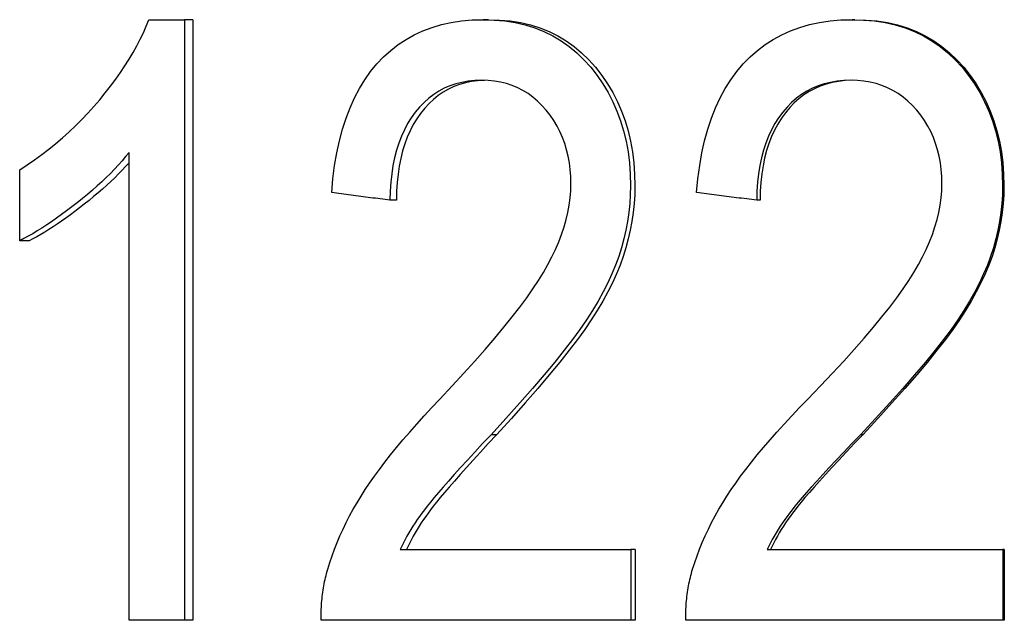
# Model space of a CAD drawing. Header units: millimetres. Extents: x 84 to 4102, y 9 to 486.
# Tile 14 of 15: x 454.4 to 458.58, y 348.73 to 351.28. Entities that reach past the tile are written whole.
import ezdxf

# ---------------------------------------------------------------- set-up
doc = ezdxf.new("R2010")
doc.units = ezdxf.units.MM
doc.layers.add('DETAIL', color=2, linetype='Continuous')

msp = doc.modelspace()

# ---------------------------------------------------------------- linework, layer by layer
at = {"layer": 'DETAIL'}
for p, q in [((454.9495, 351.2772), (455.1013, 351.2772)), ((455.1013, 351.2772), (455.1013, 348.7275)), ((455.1356, 351.2772), (455.1013, 351.2772)), ((455.1356, 351.2772), (455.1356, 348.7275)), ((456.3909, 351.2772), (456.3671, 351.2772)), ((457.9436, 351.2772), (457.9327, 351.2772)), ((454.8656, 348.7275), (454.8656, 350.7138)), ((454.4019, 350.3382), (454.4019, 350.6402)), ((455.9995, 350.5105), (455.9725, 350.5105)), ((457.5422, 350.5105), (457.528, 350.5105)), ((454.4419, 350.3382), (454.4019, 350.3382)), ((456.4247, 349.5154), (456.4012, 349.5154)), ((457.9782, 349.5154), (457.9677, 349.5154)), ((456.0157, 349.0276), (456.9946, 349.0276)), ((456.9946, 349.0276), (456.9946, 348.7275)), ((457.0132, 349.0276), (456.9946, 349.0276)), ((457.0132, 349.0276), (457.0132, 348.7275)), ((457.5724, 349.0276), (458.5727, 349.0276)), ((458.5727, 349.0276), (458.5727, 348.7275)), ((458.5783, 349.0276), (458.5727, 349.0276)), ((458.5783, 349.0276), (458.5783, 348.7275)), ((455.1013, 348.7275), (454.8656, 348.7275)), ((455.1356, 348.7275), (455.1013, 348.7275)), ((456.9946, 348.7275), (455.6804, 348.7275)), ((457.0132, 348.7275), (456.9946, 348.7275)), ((458.5727, 348.7275), (457.2271, 348.7275)), ((458.5783, 348.7275), (458.5727, 348.7275))]:
    msp.add_line(p, q, dxfattribs=at)
at = {"layer": 'DETAIL', "flags": 128}
for points in [[(454.4019, 350.6402), (454.4337, 350.6609), (454.465, 350.6824), (454.4956, 350.7045), (454.5255, 350.7275), (454.5548, 350.7511), (454.5834, 350.7755), (454.6114, 350.8007), (454.6387, 350.8265), (454.6653, 350.8531), (454.6913, 350.8805), (454.7166, 350.9086), (454.7413, 350.9374), (454.765, 350.9665), (454.7876, 350.9955), (454.809, 351.0244), (454.8293, 351.053), (454.8484, 351.0816), (454.8663, 351.11), (454.8831, 351.1382), (454.8987, 351.1663), (454.9132, 351.1942), (454.9264, 351.222), (454.9385, 351.2497), (454.9495, 351.2772)], [(455.7252, 350.5434), (455.7305, 350.602), (455.7378, 350.6581), (455.747, 350.7119), (455.7581, 350.7633), (455.7712, 350.8123), (455.7862, 350.859), (455.8031, 350.9033), (455.822, 350.9453), (455.8429, 350.9848), (455.8656, 351.0221), (455.8904, 351.0569), (455.9171, 351.0894), (455.9456, 351.1194), (455.9757, 351.1468), (456.0075, 351.1715), (456.0408, 351.1937), (456.0758, 351.2133), (456.1125, 351.2302), (456.1508, 351.2446), (456.1907, 351.2563), (456.2323, 351.2654), (456.2756, 351.272), (456.3205, 351.2759), (456.3671, 351.2772)], [(456.3671, 351.2772), (456.4143, 351.2758), (456.4598, 351.2716), (456.5038, 351.2645), (456.546, 351.2547), (456.5866, 351.242), (456.6256, 351.2266), (456.6629, 351.2083), (456.6985, 351.1873), (456.7324, 351.1634), (456.7647, 351.1367), (456.7953, 351.1072), (456.8242, 351.0749), (456.851, 351.0405), (456.8756, 351.0047), (456.8978, 350.9676), (456.9177, 350.9291), (456.9353, 350.8893), (456.9505, 350.8481), (456.9634, 350.8056), (456.974, 350.7617), (456.9822, 350.7164), (456.988, 350.6698), (456.9915, 350.6218), (456.9927, 350.5725)], [(456.3909, 351.2772), (456.4377, 351.2758), (456.4829, 351.2716), (456.5264, 351.2645), (456.5683, 351.2547), (456.6086, 351.242), (456.6473, 351.2266), (456.6842, 351.2083), (456.7195, 351.1873), (456.7532, 351.1634), (456.7852, 351.1367), (456.8155, 351.1072), (456.8442, 351.0749), (456.8708, 351.0405), (456.8952, 351.0047), (456.9172, 350.9676), (456.937, 350.9291), (456.9544, 350.8893), (456.9695, 350.8481), (456.9823, 350.8056), (456.9927, 350.7617), (457.0009, 350.7164), (457.0067, 350.6698), (457.0102, 350.6218), (457.0113, 350.5725)], [(457.2733, 350.5434), (457.2788, 350.602), (457.2863, 350.6581), (457.2958, 350.7119), (457.3073, 350.7633), (457.3207, 350.8123), (457.3362, 350.859), (457.3537, 350.9033), (457.3731, 350.9453), (457.3946, 350.9848), (457.418, 351.0221), (457.4435, 351.0569), (457.471, 351.0894), (457.5003, 351.1194), (457.5313, 351.1468), (457.5639, 351.1715), (457.5982, 351.1937), (457.6342, 351.2133), (457.6718, 351.2302), (457.7111, 351.2446), (457.7521, 351.2563), (457.7947, 351.2654), (457.8391, 351.272), (457.8851, 351.2759), (457.9327, 351.2772)], [(457.9327, 351.2772), (457.9811, 351.2758), (458.0277, 351.2716), (458.0725, 351.2645), (458.1157, 351.2547), (458.1572, 351.242), (458.197, 351.2266), (458.235, 351.2083), (458.2713, 351.1873), (458.3059, 351.1634), (458.3388, 351.1367), (458.3699, 351.1072), (458.3993, 351.0749), (458.4267, 351.0405), (458.4517, 351.0047), (458.4743, 350.9676), (458.4946, 350.9291), (458.5124, 350.8893), (458.5279, 350.8481), (458.541, 350.8056), (458.5517, 350.7617), (458.5601, 350.7164), (458.566, 350.6698), (458.5696, 350.6218), (458.5708, 350.5725)], [(457.9436, 351.2772), (457.9915, 351.2758), (458.0377, 351.2716), (458.0822, 351.2645), (458.1251, 351.2547), (458.1662, 351.242), (458.2056, 351.2266), (458.2433, 351.2083), (458.2794, 351.1873), (458.3137, 351.1634), (458.3463, 351.1367), (458.3772, 351.1072), (458.4063, 351.0749), (458.4335, 351.0405), (458.4583, 351.0047), (458.4807, 350.9676), (458.5008, 350.9291), (458.5185, 350.8893), (458.5339, 350.8481), (458.5468, 350.8056), (458.5575, 350.7617), (458.5657, 350.7164), (458.5716, 350.6698), (458.5752, 350.6218), (458.5764, 350.5725)], [(456.3614, 351.0197), (456.3325, 351.0187), (456.3046, 351.0159), (456.2777, 351.0112), (456.2518, 351.0046), (456.2268, 350.9962), (456.2029, 350.9858), (456.1799, 350.9736), (456.1579, 350.9595), (456.1369, 350.9435), (456.1169, 350.9256), (456.0978, 350.9058), (456.0798, 350.8842), (456.0629, 350.8609), (456.0475, 350.8361), (456.0335, 350.81), (456.021, 350.7824), (456.0099, 350.7534), (456.0002, 350.723), (455.992, 350.6912), (455.9852, 350.6579), (455.9799, 350.6232), (455.976, 350.5871), (455.9735, 350.5495), (455.9725, 350.5105)], [(456.3733, 351.0195), (456.3455, 351.0179), (456.3187, 351.0144), (456.2928, 351.0091), (456.2679, 351.0019), (456.2439, 350.993), (456.2209, 350.9822), (456.1988, 350.9697), (456.1776, 350.9553), (456.1574, 350.939), (456.1381, 350.921), (456.1198, 350.9011), (456.1024, 350.8795), (456.0862, 350.8563), (456.0714, 350.8318), (456.058, 350.8058), (456.046, 350.7785), (456.0354, 350.7498), (456.0261, 350.7198), (456.0183, 350.6884), (456.0118, 350.6555), (456.0067, 350.6214), (456.0029, 350.5858), (456.0005, 350.5488), (455.9995, 350.5105)], [(456.7401, 350.5802), (456.7393, 350.6108), (456.7371, 350.6405), (456.7335, 350.6695), (456.7284, 350.6976), (456.7218, 350.7249), (456.7138, 350.7513), (456.7043, 350.777), (456.6934, 350.8018), (456.681, 350.8258), (456.6672, 350.849), (456.6519, 350.8713), (456.6351, 350.8929), (456.6172, 350.9131), (456.5984, 350.9316), (456.5787, 350.9484), (456.5581, 350.9633), (456.5366, 350.9765), (456.5142, 350.988), (456.491, 350.9977), (456.4668, 351.0056), (456.4418, 351.0118), (456.4159, 351.0162), (456.3891, 351.0188), (456.3614, 351.0197)], [(457.9269, 351.0197), (457.8973, 351.0187), (457.8688, 351.0159), (457.8412, 351.0112), (457.8146, 351.0046), (457.7891, 350.9962), (457.7645, 350.9858), (457.741, 350.9736), (457.7184, 350.9595), (457.6969, 350.9435), (457.6763, 350.9256), (457.6568, 350.9058), (457.6382, 350.8842), (457.6209, 350.8609), (457.605, 350.8361), (457.5907, 350.81), (457.5778, 350.7824), (457.5664, 350.7534), (457.5565, 350.723), (457.548, 350.6912), (457.5411, 350.6579), (457.5356, 350.6232), (457.5316, 350.5871), (457.529, 350.5495), (457.528, 350.5105)], [(457.9324, 351.0197), (457.9034, 351.0184), (457.8755, 351.0153), (457.8485, 351.0103), (457.8225, 351.0035), (457.7975, 350.9948), (457.7735, 350.9842), (457.7504, 350.9718), (457.7284, 350.9576), (457.7073, 350.9415), (457.6872, 350.9236), (457.668, 350.9038), (457.6498, 350.8821), (457.6329, 350.8589), (457.6175, 350.8342), (457.6034, 350.8081), (457.5909, 350.7807), (457.5797, 350.7518), (457.57, 350.7216), (457.5618, 350.6899), (457.555, 350.6568), (457.5496, 350.6224), (457.5457, 350.5865), (457.5432, 350.5492), (457.5422, 350.5105)], [(458.3137, 350.5802), (458.3129, 350.6108), (458.3107, 350.6405), (458.307, 350.6695), (458.3018, 350.6976), (458.2951, 350.7249), (458.2869, 350.7513), (458.2773, 350.777), (458.2661, 350.8018), (458.2535, 350.8258), (458.2394, 350.849), (458.2238, 350.8713), (458.2067, 350.8929), (458.1884, 350.9131), (458.1692, 350.9316), (458.1491, 350.9484), (458.128, 350.9633), (458.1061, 350.9765), (458.0832, 350.988), (458.0595, 350.9977), (458.0348, 351.0056), (458.0092, 351.0118), (457.9827, 351.0162), (457.9552, 351.0188), (457.9269, 351.0197)], [(454.8656, 350.7138), (454.8513, 350.6961), (454.8363, 350.6783), (454.8205, 350.6605), (454.8039, 350.6427), (454.7867, 350.6249), (454.7687, 350.6071), (454.7499, 350.5893), (454.7305, 350.5714), (454.7103, 350.5535), (454.6894, 350.5357), (454.6678, 350.5178), (454.6454, 350.4999), (454.6229, 350.4823), (454.6008, 350.4655), (454.5791, 350.4495), (454.5578, 350.4342), (454.5369, 350.4196), (454.5164, 350.4057), (454.4963, 350.3926), (454.4766, 350.3803), (454.4573, 350.3687), (454.4384, 350.3578), (454.42, 350.3476), (454.4019, 350.3382)], [(454.8656, 350.6702), (454.8513, 350.6542), (454.8364, 350.6382), (454.8209, 350.6222), (454.8048, 350.6062), (454.7881, 350.5902), (454.7709, 350.5742), (454.7531, 350.5582), (454.7346, 350.5421), (454.7156, 350.5261), (454.6961, 350.51), (454.676, 350.494), (454.656, 350.4784), (454.6364, 350.4635), (454.6171, 350.4491), (454.5982, 350.4353), (454.5795, 350.4222), (454.5612, 350.4096), (454.5432, 350.3976), (454.5255, 350.3862), (454.5081, 350.3754), (454.4911, 350.3652), (454.4744, 350.3556), (454.458, 350.3466), (454.4419, 350.3382)], [(456.1835, 349.6664), (456.2359, 349.7222), (456.2855, 349.776), (456.3322, 349.8279), (456.3761, 349.8777), (456.4171, 349.9255), (456.4553, 349.9714), (456.4906, 350.0152), (456.523, 350.0571), (456.5525, 350.097), (456.5791, 350.1348), (456.6029, 350.1707), (456.6237, 350.2046), (456.6423, 350.2374), (456.6592, 350.2699), (456.6746, 350.3022), (456.6883, 350.3341), (456.7004, 350.3658), (456.7109, 350.3973), (456.7198, 350.4284), (456.7271, 350.4593), (456.7328, 350.49), (456.7368, 350.5203), (456.7393, 350.5504), (456.7401, 350.5802)], [(456.9927, 350.5725), (456.9919, 350.5343), (456.9896, 350.4964), (456.9857, 350.4586), (456.9802, 350.421), (456.9732, 350.3836), (456.9647, 350.3463), (456.9545, 350.3093), (456.9429, 350.2724), (456.9294, 350.2354), (456.9139, 350.1979), (456.8963, 350.1599), (456.8768, 350.1214), (456.8552, 350.0824), (456.8316, 350.043), (456.8059, 350.0031), (456.7783, 349.9626), (456.7473, 349.9201), (456.7117, 349.8737), (456.6714, 349.8235), (456.6265, 349.7695), (456.5771, 349.7117), (456.523, 349.6501), (456.4644, 349.5847), (456.4012, 349.5154)], [(457.0113, 350.5725), (457.0106, 350.5343), (457.0082, 350.4964), (457.0044, 350.4586), (456.999, 350.421), (456.992, 350.3836), (456.9835, 350.3463), (456.9735, 350.3093), (456.9619, 350.2724), (456.9485, 350.2354), (456.9332, 350.1979), (456.9158, 350.1599), (456.8964, 350.1214), (456.8749, 350.0824), (456.8515, 350.043), (456.8261, 350.0031), (456.7987, 349.9626), (456.7679, 349.9201), (456.7326, 349.8737), (456.6927, 349.8235), (456.6482, 349.7695), (456.5991, 349.7117), (456.5455, 349.6501), (456.4874, 349.5847), (456.4247, 349.5154)], [(457.7447, 349.6664), (457.7984, 349.7222), (457.8492, 349.776), (457.8971, 349.8279), (457.942, 349.8777), (457.984, 349.9255), (458.023, 349.9714), (458.0591, 350.0152), (458.0922, 350.0571), (458.1223, 350.097), (458.1495, 350.1348), (458.1738, 350.1707), (458.195, 350.2046), (458.214, 350.2374), (458.2313, 350.2699), (458.2469, 350.3022), (458.2609, 350.3341), (458.2733, 350.3658), (458.284, 350.3973), (458.2931, 350.4284), (458.3005, 350.4593), (458.3063, 350.49), (458.3104, 350.5203), (458.3129, 350.5504), (458.3137, 350.5802)], [(458.5708, 350.5725), (458.57, 350.5343), (458.5676, 350.4964), (458.5637, 350.4586), (458.5581, 350.421), (458.551, 350.3836), (458.5423, 350.3463), (458.532, 350.3093), (458.5201, 350.2724), (458.5064, 350.2354), (458.4907, 350.1979), (458.4728, 350.1599), (458.4529, 350.1214), (458.4309, 350.0824), (458.4069, 350.043), (458.3808, 350.0031), (458.3526, 349.9626), (458.321, 349.9201), (458.2847, 349.8737), (458.2437, 349.8235), (458.1979, 349.7695), (458.1474, 349.7117), (458.0922, 349.6501), (458.0323, 349.5847), (457.9677, 349.5154)], [(458.5764, 350.5725), (458.5756, 350.5343), (458.5732, 350.4964), (458.5693, 350.4586), (458.5638, 350.421), (458.5567, 350.3836), (458.5481, 350.3463), (458.5379, 350.3093), (458.5261, 350.2724), (458.5125, 350.2354), (458.4969, 350.1979), (458.4792, 350.1599), (458.4595, 350.1214), (458.4377, 350.0824), (458.4138, 350.043), (458.3879, 350.0031), (458.36, 349.9626), (458.3287, 349.9201), (458.2927, 349.8737), (458.252, 349.8235), (458.2066, 349.7695), (458.1565, 349.7117), (458.1018, 349.6501), (458.0423, 349.5847), (457.9782, 349.5154)], [(455.9725, 350.5105), (455.9622, 350.5119), (455.9518, 350.5133), (455.9415, 350.5146), (455.9312, 350.516), (455.9208, 350.5174), (455.9105, 350.5188), (455.9002, 350.5201), (455.8899, 350.5215), (455.8796, 350.5229), (455.8693, 350.5242), (455.859, 350.5256), (455.8486, 350.527), (455.8383, 350.5284), (455.828, 350.5297), (455.8177, 350.5311), (455.8075, 350.5325), (455.7972, 350.5338), (455.7869, 350.5352), (455.7766, 350.5366), (455.7663, 350.538), (455.756, 350.5393), (455.7457, 350.5407), (455.7355, 350.5421), (455.7252, 350.5434)], [(457.528, 350.5105), (457.5174, 350.5119), (457.5067, 350.5133), (457.4961, 350.5146), (457.4855, 350.516), (457.4749, 350.5174), (457.4642, 350.5188), (457.4536, 350.5201), (457.443, 350.5215), (457.4324, 350.5229), (457.4218, 350.5242), (457.4112, 350.5256), (457.4005, 350.527), (457.3899, 350.5284), (457.3793, 350.5297), (457.3687, 350.5311), (457.3581, 350.5325), (457.3475, 350.5338), (457.3369, 350.5352), (457.3263, 350.5366), (457.3157, 350.538), (457.3051, 350.5393), (457.2945, 350.5407), (457.2839, 350.5421), (457.2733, 350.5434)], [(455.7084, 348.9443), (455.7172, 348.973), (455.7268, 349.0016), (455.7372, 349.03), (455.7484, 349.0584), (455.7605, 349.0867), (455.7733, 349.1149), (455.787, 349.143), (455.8014, 349.1711), (455.8167, 349.199), (455.8328, 349.2268), (455.8497, 349.2545), (455.8674, 349.2822), (455.8862, 349.3101), (455.9064, 349.3388), (455.9279, 349.3682), (455.9508, 349.3984), (455.9751, 349.4293), (456.0007, 349.461), (456.0277, 349.4934), (456.0561, 349.5265), (456.0859, 349.5604), (456.117, 349.595), (456.1496, 349.6303), (456.1835, 349.6664)], [(457.256, 348.9443), (457.2651, 348.973), (457.275, 349.0016), (457.2857, 349.03), (457.2973, 349.0584), (457.3097, 349.0867), (457.3229, 349.1149), (457.337, 349.143), (457.3519, 349.1711), (457.3676, 349.199), (457.3842, 349.2268), (457.4016, 349.2545), (457.4198, 349.2822), (457.4392, 349.3101), (457.46, 349.3388), (457.4821, 349.3682), (457.5057, 349.3984), (457.5306, 349.4293), (457.557, 349.461), (457.5847, 349.4934), (457.6139, 349.5265), (457.6445, 349.5604), (457.6765, 349.595), (457.7099, 349.6303), (457.7447, 349.6664)], [(456.4012, 349.5154), (456.3656, 349.4774), (456.3322, 349.4415), (456.301, 349.4077), (456.272, 349.3759), (456.2452, 349.3463), (456.2206, 349.3187), (456.1981, 349.2932), (456.1778, 349.2698), (456.1597, 349.2485), (456.1438, 349.2292), (456.13, 349.212), (456.1184, 349.197), (456.108, 349.1829), (456.098, 349.1689), (456.0883, 349.1548), (456.0789, 349.1407), (456.0699, 349.1266), (456.0612, 349.1125), (456.0528, 349.0984), (456.0447, 349.0843), (456.037, 349.0701), (456.0296, 349.0559), (456.0225, 349.0418), (456.0157, 349.0276)], [(456.4247, 349.5154), (456.3894, 349.4774), (456.3563, 349.4415), (456.3254, 349.4077), (456.2966, 349.3759), (456.27, 349.3463), (456.2456, 349.3187), (456.2233, 349.2932), (456.2032, 349.2698), (456.1852, 349.2485), (456.1694, 349.2292), (456.1558, 349.212), (456.1442, 349.197), (456.134, 349.1829), (456.124, 349.1689), (456.1144, 349.1548), (456.1051, 349.1407), (456.0961, 349.1266), (456.0875, 349.1125), (456.0792, 349.0984), (456.0712, 349.0843), (456.0635, 349.0701), (456.0561, 349.0559), (456.0491, 349.0418), (456.0424, 349.0276)], [(457.9677, 349.5154), (457.9313, 349.4774), (457.8971, 349.4415), (457.8651, 349.4077), (457.8354, 349.3759), (457.8079, 349.3463), (457.7827, 349.3187), (457.7597, 349.2932), (457.7389, 349.2698), (457.7203, 349.2485), (457.7039, 349.2292), (457.6898, 349.212), (457.6779, 349.197), (457.6672, 349.1829), (457.6569, 349.1689), (457.647, 349.1548), (457.6373, 349.1407), (457.628, 349.1266), (457.6191, 349.1125), (457.6105, 349.0984), (457.6022, 349.0843), (457.5943, 349.0701), (457.5866, 349.0559), (457.5794, 349.0418), (457.5724, 349.0276)], [(457.9782, 349.5154), (457.9421, 349.4774), (457.9082, 349.4415), (457.8766, 349.4077), (457.8471, 349.3759), (457.8198, 349.3463), (457.7948, 349.3187), (457.7719, 349.2932), (457.7513, 349.2698), (457.7329, 349.2485), (457.7167, 349.2292), (457.7026, 349.212), (457.6908, 349.197), (457.6803, 349.1829), (457.6701, 349.1689), (457.6602, 349.1548), (457.6506, 349.1407), (457.6414, 349.1266), (457.6325, 349.1125), (457.624, 349.0984), (457.6158, 349.0843), (457.6079, 349.0701), (457.6004, 349.0559), (457.5931, 349.0418), (457.5863, 349.0276)], [(455.6804, 348.7275), (455.6803, 348.7368), (455.6803, 348.7462), (455.6804, 348.7554), (455.6806, 348.7647), (455.681, 348.774), (455.6814, 348.7832), (455.682, 348.7923), (455.6827, 348.8015), (455.6835, 348.8106), (455.6843, 348.8197), (455.6853, 348.8288), (455.6865, 348.8378), (455.6877, 348.8469), (455.689, 348.8559), (455.6904, 348.8648), (455.692, 348.8738), (455.6937, 348.8827), (455.6954, 348.8916), (455.6973, 348.9004), (455.6993, 348.9093), (455.7014, 348.9181), (455.7036, 348.9269), (455.7059, 348.9356), (455.7084, 348.9443)], [(457.2271, 348.7275), (457.227, 348.7368), (457.227, 348.7462), (457.2271, 348.7554), (457.2274, 348.7647), (457.2277, 348.774), (457.2282, 348.7832), (457.2288, 348.7923), (457.2295, 348.8015), (457.2303, 348.8106), (457.2312, 348.8197), (457.2322, 348.8288), (457.2334, 348.8378), (457.2346, 348.8469), (457.236, 348.8559), (457.2375, 348.8648), (457.2391, 348.8738), (457.2408, 348.8827), (457.2426, 348.8916), (457.2446, 348.9004), (457.2466, 348.9093), (457.2488, 348.9181), (457.2511, 348.9269), (457.2535, 348.9356), (457.256, 348.9443)]]:
    msp.add_lwpolyline(points, dxfattribs=at)

doc.saveas('drawing.dxf')
